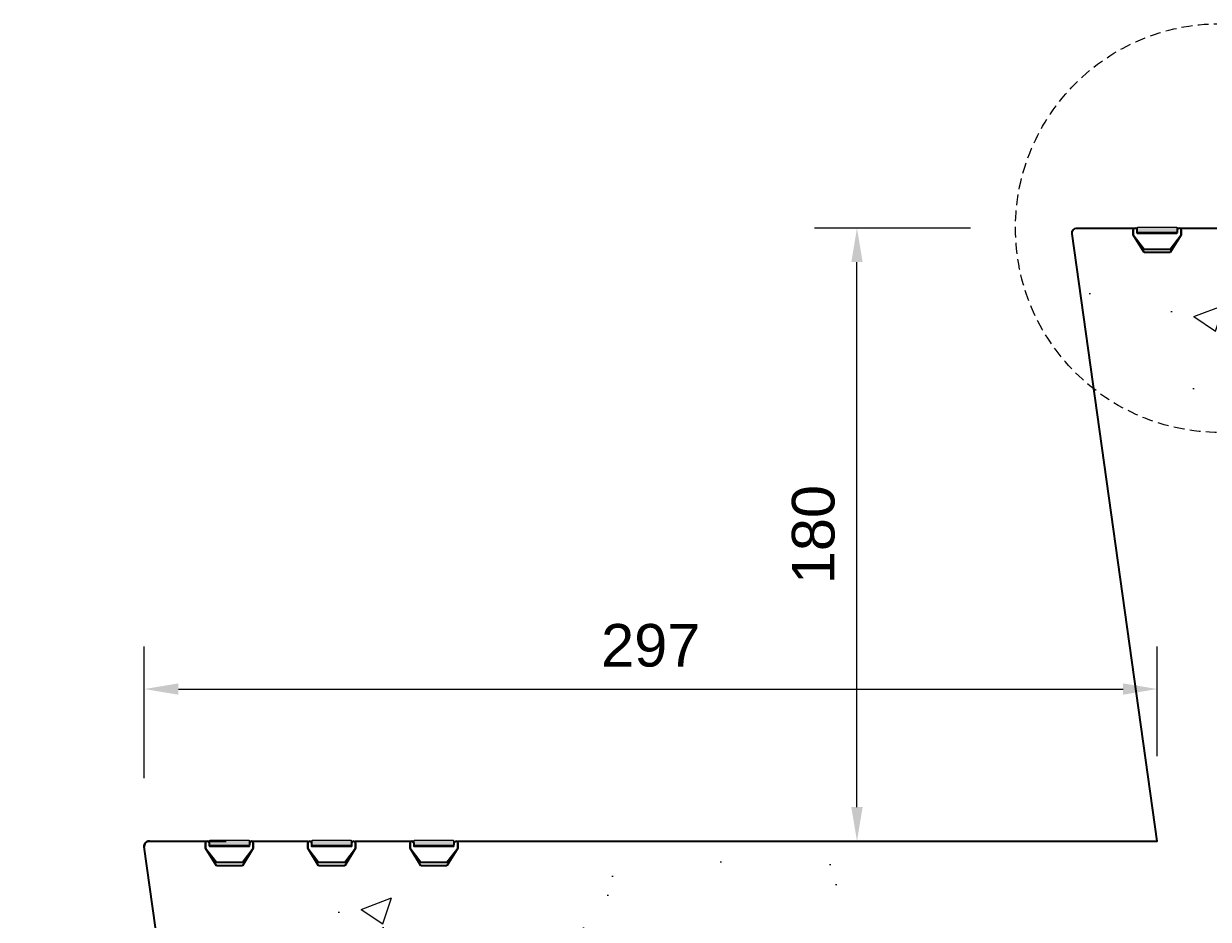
# Model space of a CAD drawing. Header units: millimetres. Extents: x -347 to 646, y -989 to 80.
# Tile 2 of 4: x -58 to 289, y -454 to -191. Entities that reach past the tile are written whole.
import ezdxf

# ---------------------------------------------------------------- set-up
doc = ezdxf.new("R2010")
doc.units = ezdxf.units.MM
doc.linetypes.add('HIDDEN2', pattern=[4.7625, 3.175, -1.5875])
for name, color, linetype, lineweight in [('FS-DETAIL', 3, 'Continuous', 35), ('FS-DETAIL-HATCH', 253, 'Continuous', 13), ('FS-DETAIL-THIN', 8, 'Continuous', 18), ('FS-DIM', 14, 'Continuous', 15)]:
    doc.layers.add(name, color=color, linetype=linetype, lineweight=lineweight)
doc.styles.add('Arial', font='arial.ttf', dxfattribs={"height": 2.5})
doc.dimstyles.new('Diagonal_2.5mm Arial', dxfattribs={"dimtxt": 2.5, "dimasz": 2, "dimexe": 2.5, "dimexo": 5, "dimgap": 1, "dimtad": 0, "dimdec": 0, "dimzin": 0, "dimdsep": 46, "dimtxsty": 'Arial', "dimcen": 2, "dimdle": 4, "dimclrd": 256, "dimclre": 256, "dimclrt": 50, "dimaunit": 1, "dimadec": 0, "dimazin": 0, "dimtfac": 1, "dimtdec": 0, "dimtix": 1, "dimtmove": 2, "dimatfit": 3, "dimfxl": 1, "dimtvp": 1, "dimtolj": 1, "dimtzin": 0, "dimarcsym": 0})

# ---------------------------------------------------------------- blocks, each defined once
blk = doc.blocks.new('*D1')
at = {"layer": 'Defpoints', "color": 0, "transparency": 16777216}
for p in [(274.34, -386.84), (274.34, -431.5), (-22.86, -438)]:
    blk.add_point(p, dxfattribs=at)
at = {"layer": 'FS-DIM', "lineweight": -2, "transparency": 16777216}
for p, q in [((-22.86, -413), (-22.86, -374.34)), ((274.34, -406.5), (274.34, -374.34)), ((-12.86, -386.84), (264.34, -386.84))]:
    blk.add_line(p, q, dxfattribs=at)
at = {"layer": 'FS-DIM', "transparency": 16777216}
for points in [[(-12.86, -385.18), (-12.86, -388.51), (-22.86, -386.84)], [(264.34, -385.18), (264.34, -388.51), (274.34, -386.84)]]:
    blk.add_solid(points, dxfattribs=at)
at = {"layer": 'FS-DIM', "color": 50, "transparency": 16777216, "insert": (125.74, -374.08), "char_height": 12.5, "attachment_point": 5, "style": 'Arial'}
blk.add_mtext('\\A1;297', dxfattribs=at)
blk = doc.blocks.new('*D2')
at = {"layer": 'Defpoints', "color": 0, "transparency": 16777216}
for p in [(186.25, -251.5), (244.61, -251.5), (217.14, -431.5)]:
    blk.add_point(p, dxfattribs=at)
at = {"layer": 'FS-DIM', "lineweight": -2, "transparency": 16777216}
for p, q in [((219.61, -251.5), (173.75, -251.5)), ((186.25, -421.5), (186.25, -261.5)), ((192.14, -431.5), (173.75, -431.5))]:
    blk.add_line(p, q, dxfattribs=at)
at = {"layer": 'FS-DIM', "transparency": 16777216}
for points in [[(184.59, -261.5), (187.92, -261.5), (186.25, -251.5)], [(184.59, -421.5), (187.92, -421.5), (186.25, -431.5)]]:
    blk.add_solid(points, dxfattribs=at)
at = {"layer": 'FS-DIM', "color": 50, "transparency": 16777216, "insert": (173.49, -341.5), "char_height": 12.5, "attachment_point": 5, "rotation": 90, "style": 'Arial'}
blk.add_mtext('\\A1;180', dxfattribs=at)
blk = doc.blocks.new('FS_SM512')
at = {"layer": 'FS-DETAIL-HATCH'}
blk.add_hatch(color=256, dxfattribs=at).paths.add_polyline_path([(5.76, 6.26), (-5.76, 6.26), (-5.76, 4.68), (5.76, 4.68)])
at = {"layer": 'FS-DETAIL'}
for p, q in [((-7, 3.99), (-7, 5.47)), ((-3.84, -1.2), (-7, 3.99)), ((-5.94, 5.47), (-5.94, 4.68)), ((-5.76, 4.53), (5.76, 4.53)), ((7, 3.99), (3.84, -1.2)), ((5.94, 4.68), (5.94, 5.47)), ((7, 5.47), (7, 3.99)), ((3.84, -1.2), (-3.84, -1.2))]:
    blk.add_line(p, q, dxfattribs=at)
for centre, radius, start, end in [((-6.47, 5.47), 0.529, 0, 180), ((-5.79, 4.68), 0.153, 180, 280.3456), ((5.76, 4.71), 0.183, 270, 349.6544), ((6.47, 5.47), 0.529, 0, 180)]:
    blk.add_arc(centre, radius, start, end, dxfattribs=at)
at = {"layer": 'FS-DETAIL-THIN'}
for p, q in [((-5.76, 4.68), (-5.76, 6.26)), ((-5.76, 6.26), (5.76, 6.26)), ((5.76, 4.68), (-5.76, 4.68)), ((5.76, 6.26), (5.76, 4.68))]:
    blk.add_line(p, q, dxfattribs=at)

msp = doc.modelspace()

# ---------------------------------------------------------------- hatches: boundary and pattern name
at = {"layer": 'FS-DETAIL-HATCH'}
h = msp.add_hatch(dxfattribs=at)
h.set_pattern_fill('AR-CONC', color=256, scale=0.5)
h.paths.add_polyline_path([(594.56, -370), (619.56, -370), (619.56, -314.28), (592.89, -310.89), (646.22, -304.11), (619.56, -300.72), (619.56, -251.5), (338.34, -251.5), (338.34, -251.52), (335.34, -251.52), (335.34, -259.52), (333.34, -259.52), (333.34, -251.52), (330.34, -251.52), (308.34, -251.5), (308.34, -251.52), (305.34, -251.52), (305.34, -259.52), (303.34, -259.52), (303.34, -251.52), (300.34, -251.52), (278.34, -251.5), (278.34, -251.52), (275.34, -251.52), (275.34, -259.52), (273.34, -259.52), (273.34, -251.52), (270.34, -251.52), (250.84, -251.5, 0.460546), (249.36, -253.23), (277.14, -431.5), (66.12, -431.5), (66.12, -431.52), (63.12, -431.52), (63.12, -439.52), (61.12, -439.52), (61.12, -431.52), (58.12, -431.52), (36.12, -431.5), (36.12, -431.52), (33.12, -431.52), (33.12, -439.52), (31.12, -439.52), (31.12, -431.52), (28.12, -431.52), (6.12, -431.5), (6.12, -431.52), (3.12, -431.52), (3.12, -439.52), (1.12, -439.52), (1.12, -431.52), (-1.88, -431.52), (-21.38, -431.5, 0.460546), (-22.86, -433.23), (4.92, -611.5), (-209.14, -611.5), (-209.14, -611.52), (-212.14, -611.52), (-212.14, -619.52), (-214.14, -619.52), (-214.14, -611.52), (-217.14, -611.52), (-239.14, -611.5), (-239.14, -611.52), (-242.14, -611.52), (-242.14, -619.52), (-244.14, -619.52), (-244.14, -611.52), (-247.14, -611.52), (-269.14, -611.5), (-269.14, -611.52), (-272.14, -611.52), (-272.14, -619.52), (-274.14, -619.52), (-274.14, -611.52), (-277.14, -611.52), (-296.64, -611.5, 0.460546), (-298.13, -613.23), (-270.35, -791.5), (-320.37, -791.5), (-320.37, -858.93), (-293.7, -862.32), (-347.03, -869.1), (-320.37, -872.49), (-320.37, -928.21), (-242.24, -928.21)])

# ---------------------------------------------------------------- linework, layer by layer
at = {"layer": 'FS-DETAIL'}
msp.add_line((-21.38, -431.5), (1.12, -431.5), dxfattribs=at)
at = {"layer": 'FS-DETAIL', "flags": 128}
msp.add_lwpolyline([(2.12, -611.48), (-22.86, -433.21, -0.456412), (-21.38, -431.5), (-4.88, -431.5), (-4.88, -433.51), (-1.72, -437.7), (5.96, -437.7), (9.12, -433.51), (9.12, -431.5), (25.12, -431.5), (25.12, -433.51), (28.28, -437.7), (35.96, -437.7), (39.12, -433.51), (39.12, -431.5), (55.12, -431.5), (55.12, -433.51), (58.28, -437.7), (65.96, -437.7), (69.12, -433.51), (69.12, -431.5), (274.34, -431.5), (249.36, -253.21, -0.455607), (250.84, -251.5), (267.34, -251.5), (267.34, -253.51), (270.5, -257.7), (278.18, -257.7), (281.34, -253.51), (281.34, -251.5), (297.34, -251.5)], format="xyb", dxfattribs=at)
at = {"layer": 'FS-DETAIL'}
msp.add_arc((-21.38, -433), 1.5, 90, 188.8576, dxfattribs=at)
at = {"layer": 'FS-DETAIL-THIN', "linetype": 'HIDDEN2'}
msp.add_circle((292.77, -251.5), 60, dxfattribs=at)
at = {"layer": 'FS-DIM'}
msp.add_arc((250.84, -253), 1.5, 90, 187.9773, dxfattribs=at)

# ---------------------------------------------------------------- block references
at = {"layer": 'FS-DETAIL'}
for p in [(274.34, -257.5), (2.12, -437.5), (32.12, -437.5), (62.12, -437.5)]:
    msp.add_blockref('FS_SM512', p, dxfattribs=at)

# ---------------------------------------------------------------- dimensions: what is measured, and where the dimension line sits
at = {"layer": 'FS-DIM'}
dim = msp.add_linear_dim(base=(186.25, -251.5), p1=(217.14, -431.5), p2=(244.61, -251.5), angle=90, dimstyle='Diagonal_2.5mm Arial', override={"dimdec": 0}, dxfattribs=at)
dim.commit()
dim.dimension.update_dxf_attribs({"geometry": '*D2', "text_midpoint": (173.49, -341.5)})
dim = msp.add_linear_dim(base=(274.34, -386.84), p1=(-22.86, -438), p2=(274.34, -431.5), dimstyle='Diagonal_2.5mm Arial', override={"dimdec": 0}, dxfattribs=at)
dim.commit()
dim.dimension.update_dxf_attribs({"geometry": '*D1', "text_midpoint": (125.74, -374.08)})

doc.saveas('drawing.dxf')
